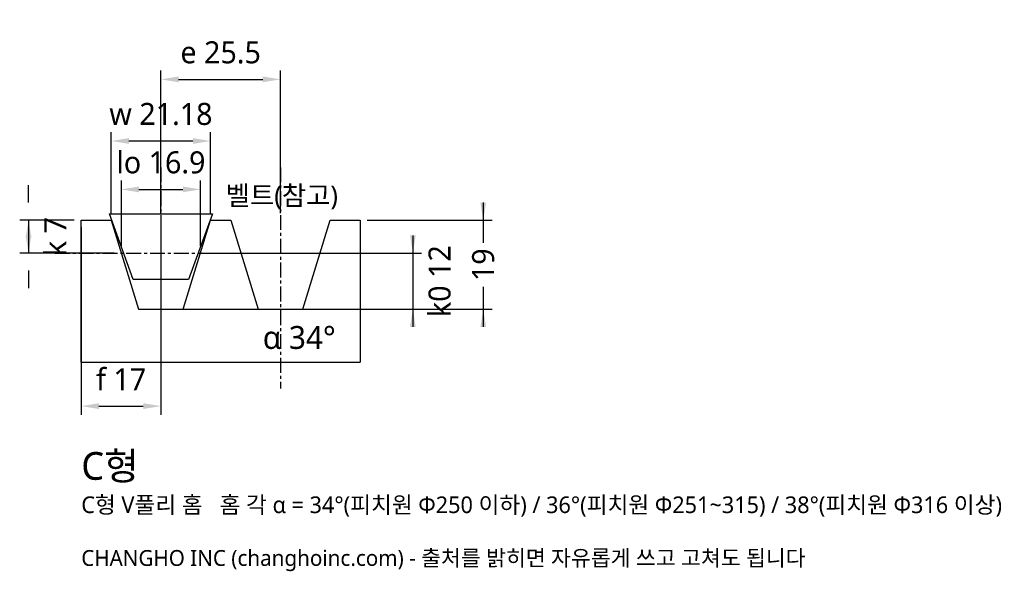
# Model space of a CAD drawing. Header units: millimetres. Extents: x -13 to 197, y -75 to 43.
import ezdxf

# ---------------------------------------------------------------- set-up
doc = ezdxf.new("R2010")
doc.units = ezdxf.units.MM
doc.linetypes.add('CENTER', pattern=[5.08, 3.175, -0.635, 0.635, -0.635])
for name, color, linetype in [('문자', 7, 'CONTINUOUS'), ('외형선', 7, 'CONTINUOUS'), ('중심선', 1, 'CENTER'), ('참고선', 8, 'CONTINUOUS'), ('치수', 4, 'CONTINUOUS')]:
    doc.layers.add(name, color=color, linetype=linetype)
doc.styles.add('CH_KOR', font='malgun.ttf')
doc.dimstyles.new('CH_DIM', dxfattribs={"dimtxt": 2.5, "dimasz": 2, "dimexe": 1, "dimexo": 0.8, "dimgap": 0.8, "dimtad": 1, "dimdsep": 46, "dimtxsty": 'CH_KOR', "dimcen": 2.5, "dimclrd": 4, "dimclre": 4, "dimclrt": 4, "dimazin": 3, "dimtfac": 1, "dimtmove": 0, "dimatfit": 3})

# ---------------------------------------------------------------- blocks, each defined once
blk = doc.blocks.new('_CLOSEDFILLED')
at = {"color": 0, "linetype": 'BYBLOCK'}
blk.add_solid([(-1, 0.164), (0, 0), (-1, -0.164)], dxfattribs=at)
blk = doc.blocks.new('*D5')
at = {"color": 4}
for p, q in [((85.79, 3.76), (85.79, -4.81)), ((61, 0), (87.67, 0)), ((85.79, -14.19), (85.79, -22.76)), ((18.5, -19), (87.67, -19))]:
    blk.add_line(p, q, dxfattribs=at)
at = {"layer": 'Defpoints'}
for p in [(59.5, 0), (85.79, 0), (17, -19)]:
    blk.add_point(p, dxfattribs=at)
at = {"layer": '치수', "color": 4, "xscale": 3.755555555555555, "yscale": 3.755555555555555}
for p, rotation in [((85.79, 0), 270), ((85.79, -19), 90)]:
    blk.add_blockref('_CLOSEDFILLED', p, dxfattribs=dict(at, rotation=rotation))
at = {"layer": '치수', "color": 4, "insert": (85.79, -9.5), "char_height": 4.694, "attachment_point": 5, "rotation": 90, "style": 'CH_KOR'}
blk.add_mtext('19', dxfattribs=at)

msp = doc.modelspace()

# ---------------------------------------------------------------- linework, layer by layer
at = {"layer": '외형선'}
msp.add_lwpolyline([(0, -30.267), (0, 0), (6.41, 0), (12.219, -19), (21.781, -19), (27.59, 0), (31.91, 0), (37.719, -19), (47.281, -19), (53.09, 0), (59.5, 0), (59.5, -30.267)], dxfattribs=at)
at = {"layer": '중심선'}
for p, q in [((17, 11.267), (17, -35.9)), ((42.5, 11.267), (42.5, -35.9)), ((-5.633, -7), (65.133, -7))]:
    msp.add_line(p, q, dxfattribs=at)
at = {"layer": '참고선'}
msp.add_line((0, -30.267), (59.5, -30.267), dxfattribs=at)
msp.add_lwpolyline([(6, 1.341), (28, 1.341), (22.904, -12.659), (11.096, -12.659)], close=True, dxfattribs=at)

# ---------------------------------------------------------------- texts
at = {"layer": '문자', "style": 'CH_KOR'}
for s, height, p in [('α 34°', 4.8822, (38.744, -27.45)), ('C형', 5.915, (0, -55.373)), ('C형 V풀리 홈   홈 각 α = 34°(피치원 Φ250 이하) / 36°(피치원 Φ251~315) / 38°(피치원 Φ316 이상)', 3.549, (0, -62.471)), ('CHANGHO INC (changhoinc.com) - 출처를 밝히면 자유롭게 쓰고 고쳐도 됩니다', 3.38, (0, -73.737))]:
    msp.add_text(s, height=height, dxfattribs=at).set_placement(p)
at = {"layer": '참고선', "style": 'CH_KOR'}
msp.add_text('벨트(참고)', height=4.1311, dxfattribs=at).set_placement((30.817, 3.218))

# ---------------------------------------------------------------- dimensions: what is measured, and where the dimension line sits
at = {"layer": '치수'}
for base, p1, p2, text in [((17, 30.044), (17, 0), (42.5, 0), 'e 25.5'), ((6.41, 16.9), (6.41, 0), (27.59, 0), 'w 21.18'), ((8.55, 6.572), (8.55, -7), (25.45, -7), 'lo 16.9'), ((0, -39.656), (0, 0), (17, 0), 'f 17')]:
    msp.add_linear_dim(base=base, p1=p1, p2=p2, text=text, dimstyle='CH_DIM', override={"dimscale": 1.877778}, dxfattribs=at).render()
for base, p1, p2, text in [((-11.267, 0), (0, 0), (8.55, -7), 'k 7'), ((70.767, -7), (25.45, -7), (17, -19), 'k0 12')]:
    msp.add_linear_dim(base=base, p1=p1, p2=p2, angle=90, text=text, dimstyle='CH_DIM', override={"dimscale": 1.877778}, dxfattribs=at).render()
dim = msp.add_linear_dim(base=(85.789, 0), p1=(59.5, 0), p2=(17, -19), angle=90, text='19', dimstyle='CH_DIM', override={"dimscale": 1.877778}, dxfattribs=at)
dim.commit()
dim.dimension.update_dxf_attribs({"geometry": '*D5', "text_midpoint": (85.789, -9.5)})

doc.saveas('drawing.dxf')
